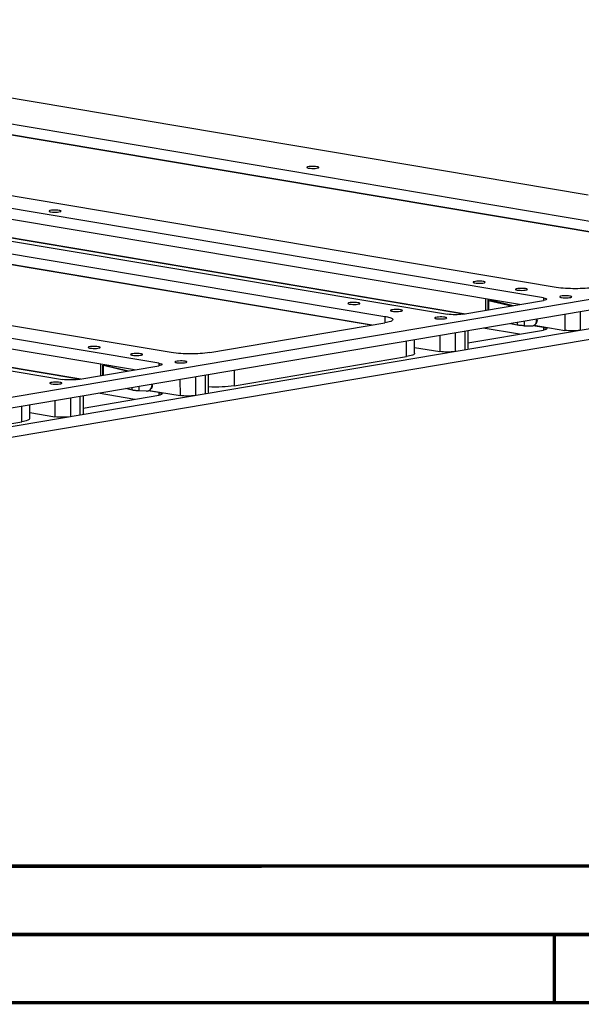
# Model space of a CAD drawing. Header units: millimetres. Extents: x 0 to 420, y 0 to 297.
# Tile 5 of 11: x 171 to 212, y 0 to 72. Entities that reach past the tile are written whole.
import ezdxf

# ---------------------------------------------------------------- set-up
doc = ezdxf.new("R2010")
doc.units = ezdxf.units.MM
doc.header["$LTSCALE"] = 23.1
doc.layers.get('0').update_dxf_attribs({"linetype": 'CONTINUOUS'})
doc.layers.add('02___PRT_ALL_AXES', color=7, linetype='CONTINUOUS')

msp = doc.modelspace()

# ---------------------------------------------------------------- linework, layer by layer
at = {"color": 7, "linetype": 'CONTINUOUS'}
for p, q in [((124.4837, 72.1687), (225.8218, 55.1716)), ((224.8981, 54.538), (124.4842, 71.3801)), ((224.8079, 54.5228), (127.303, 70.8769)), ((210.1365, 52.515), (108.7984, 69.5121)), ((212.4818, 59.2906), (148.9871, 69.9404)), ((209.2209, 51.7396), (104.203, 69.354)), ((97.1375, 68.1573), (202.1555, 50.543)), ((207.448, 51.2485), (104.2034, 68.5654)), ((96.2219, 67.382), (197.56, 50.3849)), ((196.6363, 49.7513), (96.2224, 66.5934)), ((203.3547, 50.5552), (108.158, 66.5223)), ((196.5461, 49.736), (97.9895, 66.2666)), ((108.733, 66.4735), (203.496, 50.5792)), ((180.9591, 46.9529), (75.9412, 64.5672)), ((181.8747, 47.7282), (80.5366, 64.7253)), ((179.1862, 46.4618), (75.9416, 63.7787)), ((68.8757, 63.3706), (173.8937, 45.7563)), ((175.0929, 45.7685), (79.8963, 61.7356)), ((80.4713, 61.6867), (175.2343, 45.7925)), ((153.2657, 41.5945), (233.8118, 55.2367)), ((153.2662, 40.806), (233.8123, 54.4481)), ((233.8131, 53.0681), (153.267, 39.426)), ((233.8135, 52.2796), (153.2674, 38.6375)), ((203.2868, 50.5437), (209.2218, 51.549)), ((204.9756, 50.8298), (204.9752, 51.6633)), ((205.1223, 51.583), (205.1227, 50.8547)), ((205.1658, 51.5598), (206.8714, 51.1509)), ((205.1658, 51.5598), (205.1662, 50.8621)), ((206.9862, 51.1703), (205.2968, 51.5754)), ((209.2209, 51.7396), (209.221, 51.549)), ((211.9094, 50.7384), (211.9102, 49.3584)), ((184.7031, 47.7302), (197.5623, 49.9081)), ((195.7902, 49.8628), (195.7902, 49.8932)), ((197.56, 50.3849), (197.5603, 49.9081)), ((207.2726, 49.9531), (207.2727, 49.7537)), ((207.7892, 50.0406), (207.7893, 49.6986)), ((208.7099, 50.0662), (208.7099, 50.1965)), ((208.7376, 50.0928), (208.7099, 50.0662)), ((208.7376, 50.0928), (208.7375, 50.2012)), ((210.7781, 50.5468), (210.7788, 49.3577)), ((195.9373, 49.8686), (195.9373, 49.8382)), ((195.9808, 49.8613), (195.9808, 49.8309)), ((202.7243, 49.1827), (202.7251, 47.8028)), ((203.4309, 49.3024), (203.4316, 47.9224)), ((203.6647, 49.342), (203.6655, 48.0178)), ((203.6653, 48.4391), (209.2231, 49.3804)), ((207.4493, 49.08), (204.7705, 49.5293)), ((206.7854, 49.8706), (207.2727, 49.7537)), ((207.7893, 49.6986), (208.3162, 49.6833)), ((209.2222, 49.5711), (208.4444, 49.7016)), ((208.5223, 49.7361), (210.7788, 49.3577)), ((208.6208, 49.8158), (208.5931, 49.7892)), ((209.2222, 49.5711), (209.2223, 49.3804)), ((199.1633, 47.438), (199.1626, 48.5795)), ((199.7479, 47.6766), (199.7474, 48.6785)), ((201.593, 48.9911), (201.5937, 47.802)), ((199.7477, 48.1116), (201.5937, 47.802)), ((186.5014, 45.2935), (199.1633, 47.438)), ((175.0251, 45.757), (180.96, 46.7622)), ((176.7139, 46.0431), (176.7134, 46.8766)), ((176.8609, 46.068), (176.8605, 46.7963)), ((178.6097, 46.3642), (176.904, 46.7731)), ((176.9044, 46.0753), (176.904, 46.7731)), ((177.035, 46.7886), (178.7244, 46.3836)), ((180.9591, 46.9529), (180.9592, 46.7622)), ((186.5008, 46.4349), (186.5014, 45.2935)), ((182.5163, 45.7601), (182.517, 44.5709)), ((183.6476, 45.9517), (183.6484, 44.5717)), ((184.3541, 46.0714), (184.3549, 44.6914)), ((184.588, 46.111), (184.5888, 44.7868)), ((179.0109, 44.967), (178.5236, 45.0838)), ((179.0109, 44.967), (179.0108, 45.1664)), ((179.5276, 44.9119), (179.5274, 45.2539)), ((180.0544, 44.8966), (179.5276, 44.9119)), ((180.9604, 44.7844), (180.1826, 44.9149)), ((180.2605, 44.9494), (182.517, 44.5709)), ((180.359, 45.0291), (180.3313, 45.0025)), ((180.4481, 45.4098), (180.4482, 45.2795)), ((180.4758, 45.3061), (180.4482, 45.2795)), ((180.4758, 45.4145), (180.4758, 45.3061)), ((173.3313, 44.2044), (173.3319, 43.0153)), ((174.4625, 44.396), (174.4633, 43.016)), ((175.1691, 44.5157), (175.1699, 43.1357)), ((175.403, 44.5553), (175.4037, 43.2311)), ((175.4035, 43.6524), (180.9613, 44.5937)), ((179.1875, 44.2933), (176.5087, 44.7426)), ((180.9604, 44.7844), (180.9605, 44.5937)), ((170.9015, 42.6513), (170.9008, 43.7928)), ((171.4861, 42.8899), (171.4856, 43.8918)), ((171.4859, 43.3249), (173.3319, 43.0153)), ((158.2396, 40.5068), (170.9015, 42.6513)), ((409.86, 10.0737), (25.007, 10.0134))]:
    msp.add_line(p, q, dxfattribs=at)
at = {"color": 7, "linetype": 'CONTINUOUS', "const_width": 0.25}
for points in [[(409.8307, 10.048), (25, 10)], [(20, 5), (415, 5)], [(209.9999, 0), (209.9999, 5)], [(420, 0), (0, 0)]]:
    msp.add_lwpolyline(points, dxfattribs=at)
at = {"color": 7, "linetype": 'CONTINUOUS'}
for centre in [(208.3308, 50.0625), (180.069, 45.2757)]:
    msp.add_arc(centre, 0.3788, 300.403034, 313.82858, dxfattribs=at)
for points, knots in [([(212.9649, 52.5169), (212.4991, 52.438), (211.5509, 52.397), (210.6027, 52.4368), (210.1365, 52.515)], [0, 0, 0, 0, 0.4998602, 1, 1, 1, 1]), ([(205.1925, 51.6116), (205.1825, 51.6099), (205.1649, 51.6064), (205.1449, 51.6006), (205.133, 51.5952), (205.1262, 51.5909), (205.1223, 51.586), (205.1223, 51.583)], [0, 0, 0, 0, 0.3879406, 0.6841198, 0.7957663, 0.8835743, 1, 1, 1, 1]), ([(205.1223, 51.583), (205.1223, 51.5807), (205.1244, 51.5771), (205.1288, 51.5735), (205.136, 51.5692), (205.1485, 51.5643), (205.1595, 51.5613), (205.1658, 51.5598)], [0, 0, 0, 0, 0.131801, 0.2218015, 0.3326713, 0.6216793, 1, 1, 1, 1]), ([(205.2823, 51.5831), (205.2823, 51.5841), (205.2843, 51.5865), (205.2922, 51.59), (205.2998, 51.5916), (205.3057, 51.5926)], [0, 0, 0, 0, 0.1166601, 0.3158797, 1, 1, 1, 1]), ([(205.2968, 51.5754), (205.2931, 51.5762), (205.2881, 51.5774), (205.2823, 51.5813), (205.2823, 51.5831)], [0, 0, 0, 0, 0.6747674, 1, 1, 1, 1]), ([(209.2209, 51.7396), (209.2798, 51.7298), (209.3519, 51.7164), (209.4557, 51.671), (209.4557, 51.6444)], [0, 0, 0, 0, 0.6914814, 1, 1, 1, 1]), ([(209.4557, 51.6444), (209.4557, 51.6178), (209.3524, 51.5723), (209.2805, 51.5589), (209.2218, 51.549)], [0, 0, 0, 0, 0.3086291, 1, 1, 1, 1]), ([(197.56, 50.3849), (197.6842, 50.364), (197.8516, 50.3308), (198.0376, 50.2603), (198.1015, 50.2214), (198.1221, 50.1996)], [0, 0, 0, 0, 0.6325429, 0.8499401, 1, 1, 1, 1]), ([(198.1468, 50.1467), (198.1468, 50.1213), (198.0974, 50.0604), (197.9004, 49.974), (197.709, 49.933), (197.5623, 49.9081)], [0, 0, 0, 0, 0.1165251, 0.3157194, 1, 1, 1, 1]), ([(203.2868, 50.5437), (203.1005, 50.5122), (202.7212, 50.4958), (202.3419, 50.5117), (202.1555, 50.543)], [0, 0, 0, 0, 0.4998602, 1, 1, 1, 1]), ([(208.5931, 49.7892), (208.6298, 49.8245), (208.6896, 49.9114), (208.71, 50.0148), (208.7099, 50.0662)], [0, 0, 0, 0, 0.4979338, 1, 1, 1, 1]), ([(208.7376, 50.0928), (208.7376, 50.0414), (208.7173, 49.938), (208.6575, 49.8511), (208.6208, 49.8158)], [0, 0, 0, 0, 0.5020662, 1, 1, 1, 1]), ([(207.7893, 49.6986), (207.6922, 49.7015), (207.5535, 49.7096), (207.3814, 49.7316), (207.3064, 49.7456), (207.2727, 49.7537)], [0, 0, 0, 0, 0.5605125, 0.7998252, 1, 1, 1, 1]), ([(208.3162, 49.6833), (208.3521, 49.6823), (208.4244, 49.6901), (208.4917, 49.7177), (208.5225, 49.7358)], [0, 0, 0, 0, 0.5017546, 1, 1, 1, 1]), ([(209.2222, 49.5711), (209.281, 49.5612), (209.3531, 49.5479), (209.4569, 49.5025), (209.4569, 49.4758)], [0, 0, 0, 0, 0.6914814, 1, 1, 1, 1]), ([(209.4569, 49.4758), (209.4569, 49.4493), (209.3536, 49.4038), (209.2817, 49.3904), (209.2231, 49.3804)], [0, 0, 0, 0, 0.3086291, 1, 1, 1, 1]), ([(211.9102, 49.3584), (211.7239, 49.3269), (211.3446, 49.3105), (210.9653, 49.3264), (210.7788, 49.3577)], [0, 0, 0, 0, 0.4998602, 1, 1, 1, 1]), ([(184.7031, 47.7302), (184.2374, 47.6513), (183.2891, 47.6103), (182.3409, 47.6501), (181.8747, 47.7282)], [0, 0, 0, 0, 0.4998602, 1, 1, 1, 1]), ([(202.7251, 47.8028), (202.5388, 47.7712), (202.1595, 47.7548), (201.7802, 47.7707), (201.5937, 47.802)], [0, 0, 0, 0, 0.4998602, 1, 1, 1, 1]), ([(199.7479, 47.6765), (199.7478, 47.6511), (199.6983, 47.5903), (199.5013, 47.5038), (199.3099, 47.4629), (199.1633, 47.438)], [0, 0, 0, 0, 0.1166626, 0.3158722, 1, 1, 1, 1]), ([(176.9307, 46.8249), (176.9207, 46.8232), (176.9031, 46.8197), (176.8831, 46.8139), (176.8712, 46.8084), (176.8644, 46.8042), (176.8605, 46.7993), (176.8605, 46.7963)], [0, 0, 0, 0, 0.3879406, 0.6841198, 0.7957663, 0.8835743, 1, 1, 1, 1]), ([(176.8605, 46.7963), (176.8605, 46.794), (176.8626, 46.7904), (176.867, 46.7868), (176.8742, 46.7825), (176.8867, 46.7776), (176.8977, 46.7746), (176.904, 46.7731)], [0, 0, 0, 0, 0.131801, 0.2218015, 0.3326713, 0.6216793, 1, 1, 1, 1]), ([(177.035, 46.7886), (177.0313, 46.7895), (177.0264, 46.7907), (177.0205, 46.7945), (177.0205, 46.7964)], [0, 0, 0, 0, 0.6747674, 1, 1, 1, 1]), ([(180.9591, 46.9529), (181.018, 46.9431), (181.0901, 46.9297), (181.1939, 46.8843), (181.1939, 46.8576)], [0, 0, 0, 0, 0.6914814, 1, 1, 1, 1]), ([(181.1939, 46.8576), (181.1939, 46.8311), (181.0906, 46.7856), (181.0187, 46.7722), (180.96, 46.7622)], [0, 0, 0, 0, 0.3086291, 1, 1, 1, 1]), ([(175.0251, 45.757), (174.8387, 45.7255), (174.4595, 45.7091), (174.0802, 45.725), (173.8937, 45.7563)], [0, 0, 0, 0, 0.4998602, 1, 1, 1, 1]), ([(179.5276, 44.9119), (179.4304, 44.9147), (179.2917, 44.9229), (179.1197, 44.9449), (179.0447, 44.9589), (179.0109, 44.967)], [0, 0, 0, 0, 0.5605125, 0.7998252, 1, 1, 1, 1]), ([(180.0544, 44.8966), (180.0903, 44.8956), (180.1626, 44.9034), (180.2299, 44.931), (180.2607, 44.949)], [0, 0, 0, 0, 0.5017546, 1, 1, 1, 1]), ([(180.3313, 45.0025), (180.3681, 45.0378), (180.4279, 45.1247), (180.4482, 45.2281), (180.4482, 45.2795)], [0, 0, 0, 0, 0.4979338, 1, 1, 1, 1]), ([(180.4758, 45.3061), (180.4759, 45.2547), (180.4555, 45.1513), (180.3957, 45.0643), (180.359, 45.0291)], [0, 0, 0, 0, 0.5020662, 1, 1, 1, 1]), ([(186.5014, 45.2935), (186.2083, 45.2439), (185.5692, 45.1914), (184.9292, 45.1895), (184.5874, 45.2042)], [0, 0, 0, 0, 0.4648922, 1, 1, 1, 1]), ([(180.9604, 44.7844), (181.0193, 44.7745), (181.0913, 44.7612), (181.1951, 44.7158), (181.1951, 44.6891)], [0, 0, 0, 0, 0.6914814, 1, 1, 1, 1]), ([(181.1951, 44.6891), (181.1951, 44.6626), (181.0918, 44.6171), (181.02, 44.6037), (180.9613, 44.5937)], [0, 0, 0, 0, 0.3086291, 1, 1, 1, 1]), ([(183.6484, 44.5717), (183.4621, 44.5402), (183.0828, 44.5238), (182.7035, 44.5397), (182.517, 44.5709)], [0, 0, 0, 0, 0.4998602, 1, 1, 1, 1]), ([(171.4861, 42.8898), (171.486, 42.8644), (171.4365, 42.8036), (171.2395, 42.7171), (171.0482, 42.6762), (170.9015, 42.6513)], [0, 0, 0, 0, 0.1166626, 0.3158722, 1, 1, 1, 1]), ([(174.4633, 43.016), (174.277, 42.9845), (173.8977, 42.9681), (173.5184, 42.984), (173.3319, 43.0153)], [0, 0, 0, 0, 0.4998602, 1, 1, 1, 1])]:
    msp.add_open_spline(points, degree=3, knots=knots, dxfattribs=at)
msp.add_open_spline([(198.1221, 50.1996), (198.1354, 50.1855), (198.1468, 50.1662), (198.1468, 50.1467)], degree=3, dxfattribs=at)
at = {"layer": '02___PRT_ALL_AXES', "color": 7, "linetype": 'CONTINUOUS'}
for points, knots in [([(192.5867, 61.3748), (192.5123, 61.3873), (192.3515, 61.3984), (192.1268, 61.3961), (191.9519, 61.375), (191.865, 61.3518), (191.8358, 61.3313), (191.8359, 61.3218)], [0, 0, 0, 0, 0.295226, 0.6267273, 0.886525, 0.9627122, 1, 1, 1, 1]), ([(191.8359, 61.3218), (191.836, 61.3071), (191.893, 61.2823), (191.9326, 61.2749), (191.965, 61.2695)], [0, 0, 0, 0, 0.309436, 1, 1, 1, 1]), ([(191.965, 61.2695), (192.0394, 61.257), (192.2002, 61.2458), (192.4249, 61.2482), (192.5998, 61.2693), (192.6867, 61.2925), (192.7159, 61.3129), (192.7159, 61.3225)], [0, 0, 0, 0, 0.295226, 0.6267273, 0.886525, 0.9627122, 1, 1, 1, 1]), ([(192.7159, 61.3225), (192.7157, 61.3372), (192.6587, 61.3619), (192.6191, 61.3693), (192.5867, 61.3748)], [0, 0, 0, 0, 0.309436, 1, 1, 1, 1]), ([(173.6513, 58.1677), (173.5769, 58.1802), (173.4161, 58.1913), (173.1914, 58.189), (173.0165, 58.1679), (172.9296, 58.1447), (172.9004, 58.1242), (172.9005, 58.1147)], [0, 0, 0, 0, 0.295226, 0.6267273, 0.886525, 0.9627122, 1, 1, 1, 1]), ([(172.9005, 58.1147), (172.9006, 58.1), (172.9576, 58.0752), (172.9972, 58.0678), (173.0296, 58.0624)], [0, 0, 0, 0, 0.309436, 1, 1, 1, 1]), ([(173.0296, 58.0624), (173.104, 58.0499), (173.2648, 58.0387), (173.4896, 58.0411), (173.6644, 58.0622), (173.7513, 58.0854), (173.7806, 58.1058), (173.7805, 58.1154)], [0, 0, 0, 0, 0.295226, 0.6267273, 0.886525, 0.9627122, 1, 1, 1, 1]), ([(173.7805, 58.1154), (173.7803, 58.1301), (173.7234, 58.1548), (173.6837, 58.1622), (173.6513, 58.1677)], [0, 0, 0, 0, 0.309436, 1, 1, 1, 1]), ([(204.7887, 52.9451), (204.7143, 52.9576), (204.5535, 52.9687), (204.3288, 52.9664), (204.1539, 52.9453), (204.067, 52.9221), (204.0378, 52.9016), (204.0379, 52.8921)], [0, 0, 0, 0, 0.295226, 0.6267273, 0.886525, 0.9627122, 1, 1, 1, 1]), ([(204.0379, 52.8921), (204.038, 52.8774), (204.095, 52.8527), (204.1347, 52.8452), (204.167, 52.8398)], [0, 0, 0, 0, 0.309436, 1, 1, 1, 1]), ([(204.167, 52.8398), (204.2414, 52.8273), (204.4022, 52.8162), (204.627, 52.8185), (204.8018, 52.8396), (204.8887, 52.8628), (204.918, 52.8833), (204.9179, 52.8928)], [0, 0, 0, 0, 0.295226, 0.6267273, 0.886525, 0.9627122, 1, 1, 1, 1]), ([(204.9179, 52.8928), (204.9177, 52.9075), (204.8608, 52.9322), (204.8211, 52.9397), (204.7887, 52.9451)], [0, 0, 0, 0, 0.309436, 1, 1, 1, 1]), ([(207.9025, 52.4228), (207.828, 52.4353), (207.6672, 52.4465), (207.4425, 52.4441), (207.2677, 52.423), (207.1807, 52.3998), (207.1515, 52.3794), (207.1516, 52.3698)], [0, 0, 0, 0, 0.295226, 0.6267273, 0.886525, 0.9627122, 1, 1, 1, 1]), ([(207.1516, 52.3698), (207.1518, 52.3551), (207.2087, 52.3304), (207.2484, 52.323), (207.2807, 52.3175)], [0, 0, 0, 0, 0.309436, 1, 1, 1, 1]), ([(207.2807, 52.3175), (207.3552, 52.305), (207.516, 52.2939), (207.7407, 52.2962), (207.9155, 52.3173), (208.0025, 52.3405), (208.0317, 52.361), (208.0316, 52.3705)], [0, 0, 0, 0, 0.295226, 0.6267273, 0.886525, 0.9627122, 1, 1, 1, 1]), ([(208.0316, 52.3705), (208.0314, 52.3852), (207.9745, 52.41), (207.9348, 52.4174), (207.9025, 52.4228)], [0, 0, 0, 0, 0.309436, 1, 1, 1, 1]), ([(195.6037, 51.3894), (195.5292, 51.4019), (195.3684, 51.413), (195.1437, 51.4107), (194.9689, 51.3896), (194.8819, 51.3664), (194.8527, 51.3459), (194.8528, 51.3364)], [0, 0, 0, 0, 0.295226, 0.6267273, 0.886525, 0.9627122, 1, 1, 1, 1]), ([(194.8528, 51.3364), (194.8529, 51.3217), (194.9099, 51.297), (194.9496, 51.2895), (194.9819, 51.2841)], [0, 0, 0, 0, 0.309436, 1, 1, 1, 1]), ([(194.9819, 51.2841), (195.0563, 51.2716), (195.2172, 51.2605), (195.4419, 51.2628), (195.6167, 51.2839), (195.7036, 51.3071), (195.7329, 51.3276), (195.7328, 51.3371)], [0, 0, 0, 0, 0.295226, 0.6267273, 0.886525, 0.9627122, 1, 1, 1, 1]), ([(195.7328, 51.3371), (195.7326, 51.3518), (195.6757, 51.3765), (195.636, 51.384), (195.6037, 51.3894)], [0, 0, 0, 0, 0.309436, 1, 1, 1, 1]), ([(211.1578, 51.8768), (211.0833, 51.8893), (210.9225, 51.9005), (210.6978, 51.8981), (210.5229, 51.877), (210.436, 51.8538), (210.4068, 51.8334), (210.4069, 51.8238)], [0, 0, 0, 0, 0.295226, 0.6267273, 0.886525, 0.9627122, 1, 1, 1, 1]), ([(210.4069, 51.8238), (210.407, 51.8091), (210.464, 51.7844), (210.5037, 51.777), (210.536, 51.7715)], [0, 0, 0, 0, 0.309436, 1, 1, 1, 1]), ([(210.536, 51.7715), (210.6104, 51.7591), (210.7713, 51.7479), (210.996, 51.7502), (211.1708, 51.7713), (211.2577, 51.7945), (211.287, 51.815), (211.2869, 51.8245)], [0, 0, 0, 0, 0.295226, 0.6267273, 0.886525, 0.9627122, 1, 1, 1, 1]), ([(211.2869, 51.8245), (211.2867, 51.8392), (211.2298, 51.864), (211.1901, 51.8714), (211.1578, 51.8768)], [0, 0, 0, 0, 0.309436, 1, 1, 1, 1]), ([(198.7174, 50.8672), (198.643, 50.8796), (198.4821, 50.8908), (198.2574, 50.8885), (198.0826, 50.8674), (197.9957, 50.8442), (197.9664, 50.8237), (197.9665, 50.8141)], [0, 0, 0, 0, 0.295226, 0.6267273, 0.886525, 0.9627122, 1, 1, 1, 1]), ([(197.9665, 50.8141), (197.9667, 50.7995), (198.0236, 50.7747), (198.0633, 50.7673), (198.0956, 50.7618)], [0, 0, 0, 0, 0.309436, 1, 1, 1, 1]), ([(198.0956, 50.7618), (198.1701, 50.7494), (198.3309, 50.7382), (198.5556, 50.7405), (198.7304, 50.7617), (198.8174, 50.7849), (198.8466, 50.8053), (198.8465, 50.8149)], [0, 0, 0, 0, 0.295226, 0.6267273, 0.886525, 0.9627122, 1, 1, 1, 1]), ([(198.8465, 50.8149), (198.8464, 50.8295), (198.7894, 50.8543), (198.7497, 50.8617), (198.7174, 50.8672)], [0, 0, 0, 0, 0.309436, 1, 1, 1, 1]), ([(201.9727, 50.3212), (201.8982, 50.3336), (201.7374, 50.3448), (201.5127, 50.3425), (201.3379, 50.3214), (201.2509, 50.2982), (201.2217, 50.2777), (201.2218, 50.2682)], [0, 0, 0, 0, 0.295226, 0.6267273, 0.886525, 0.9627122, 1, 1, 1, 1]), ([(201.2218, 50.2682), (201.2219, 50.2535), (201.2789, 50.2287), (201.3186, 50.2213), (201.3509, 50.2159)], [0, 0, 0, 0, 0.309436, 1, 1, 1, 1]), ([(201.3509, 50.2159), (201.4253, 50.2034), (201.5862, 50.1922), (201.8109, 50.1946), (201.9857, 50.2157), (202.0727, 50.2389), (202.1019, 50.2593), (202.1018, 50.2689)], [0, 0, 0, 0, 0.295226, 0.6267273, 0.886525, 0.9627122, 1, 1, 1, 1]), ([(202.1018, 50.2689), (202.1016, 50.2836), (202.0447, 50.3083), (202.005, 50.3157), (201.9727, 50.3212)], [0, 0, 0, 0, 0.309436, 1, 1, 1, 1]), ([(176.527, 48.1584), (176.4525, 48.1709), (176.2917, 48.182), (176.067, 48.1797), (175.8921, 48.1586), (175.8052, 48.1354), (175.776, 48.1149), (175.7761, 48.1054)], [0, 0, 0, 0, 0.295226, 0.6267273, 0.886525, 0.9627122, 1, 1, 1, 1]), ([(175.7761, 48.1054), (175.7762, 48.0907), (175.8332, 48.066), (175.8729, 48.0585), (175.9052, 48.0531)], [0, 0, 0, 0, 0.309436, 1, 1, 1, 1]), ([(175.9052, 48.0531), (175.9796, 48.0406), (176.1405, 48.0294), (176.3652, 48.0318), (176.54, 48.0529), (176.6269, 48.0761), (176.6562, 48.0966), (176.6561, 48.1061)], [0, 0, 0, 0, 0.295226, 0.6267273, 0.886525, 0.9627122, 1, 1, 1, 1]), ([(176.6561, 48.1061), (176.6559, 48.1208), (176.599, 48.1455), (176.5593, 48.153), (176.527, 48.1584)], [0, 0, 0, 0, 0.309436, 1, 1, 1, 1]), ([(179.6407, 47.6361), (179.5663, 47.6486), (179.4054, 47.6598), (179.1807, 47.6574), (179.0059, 47.6363), (178.919, 47.6131), (178.8897, 47.5926), (178.8898, 47.5831)], [0, 0, 0, 0, 0.295226, 0.6267273, 0.886525, 0.9627122, 1, 1, 1, 1]), ([(178.8898, 47.5831), (178.89, 47.5684), (178.9469, 47.5437), (178.9866, 47.5362), (179.0189, 47.5308)], [0, 0, 0, 0, 0.309436, 1, 1, 1, 1]), ([(179.0189, 47.5308), (179.0934, 47.5183), (179.2542, 47.5072), (179.4789, 47.5095), (179.6537, 47.5306), (179.7407, 47.5538), (179.7699, 47.5743), (179.7698, 47.5838)], [0, 0, 0, 0, 0.295226, 0.6267273, 0.886525, 0.9627122, 1, 1, 1, 1]), ([(179.7698, 47.5838), (179.7697, 47.5985), (179.7127, 47.6232), (179.673, 47.6307), (179.6407, 47.6361)], [0, 0, 0, 0, 0.309436, 1, 1, 1, 1]), ([(182.896, 47.0901), (182.8215, 47.1026), (182.6607, 47.1138), (182.436, 47.1114), (182.2612, 47.0903), (182.1742, 47.0671), (182.145, 47.0467), (182.1451, 47.0371)], [0, 0, 0, 0, 0.295226, 0.6267273, 0.886525, 0.9627122, 1, 1, 1, 1]), ([(182.1451, 47.0371), (182.1452, 47.0224), (182.2022, 46.9977), (182.2419, 46.9902), (182.2742, 46.9848)], [0, 0, 0, 0, 0.309436, 1, 1, 1, 1]), ([(182.2742, 46.9848), (182.3486, 46.9723), (182.5095, 46.9612), (182.7342, 46.9635), (182.909, 46.9846), (182.9959, 47.0078), (183.0252, 47.0283), (183.0251, 47.0378)], [0, 0, 0, 0, 0.295226, 0.6267273, 0.886525, 0.9627122, 1, 1, 1, 1]), ([(183.0251, 47.0378), (183.0249, 47.0525), (182.968, 47.0772), (182.9283, 47.0847), (182.896, 47.0901)], [0, 0, 0, 0, 0.309436, 1, 1, 1, 1]), ([(173.7109, 45.5344), (173.6365, 45.5469), (173.4756, 45.5581), (173.2509, 45.5558), (173.0761, 45.5346), (172.9891, 45.5114), (172.9599, 45.491), (172.96, 45.4814)], [0, 0, 0, 0, 0.295226, 0.6267273, 0.886525, 0.9627122, 1, 1, 1, 1]), ([(172.96, 45.4814), (172.9602, 45.4668), (173.0171, 45.442), (173.0568, 45.4346), (173.0891, 45.4291)], [0, 0, 0, 0, 0.309436, 1, 1, 1, 1]), ([(173.0891, 45.4291), (173.1636, 45.4167), (173.3244, 45.4055), (173.5491, 45.4078), (173.7239, 45.4289), (173.8109, 45.4521), (173.8401, 45.4726), (173.84, 45.4822)], [0, 0, 0, 0, 0.295226, 0.6267273, 0.886525, 0.9627122, 1, 1, 1, 1]), ([(173.84, 45.4822), (173.8399, 45.4968), (173.7829, 45.5216), (173.7432, 45.529), (173.7109, 45.5344)], [0, 0, 0, 0, 0.309436, 1, 1, 1, 1])]:
    msp.add_open_spline(points, degree=3, knots=knots, dxfattribs=at)

doc.saveas('drawing.dxf')
